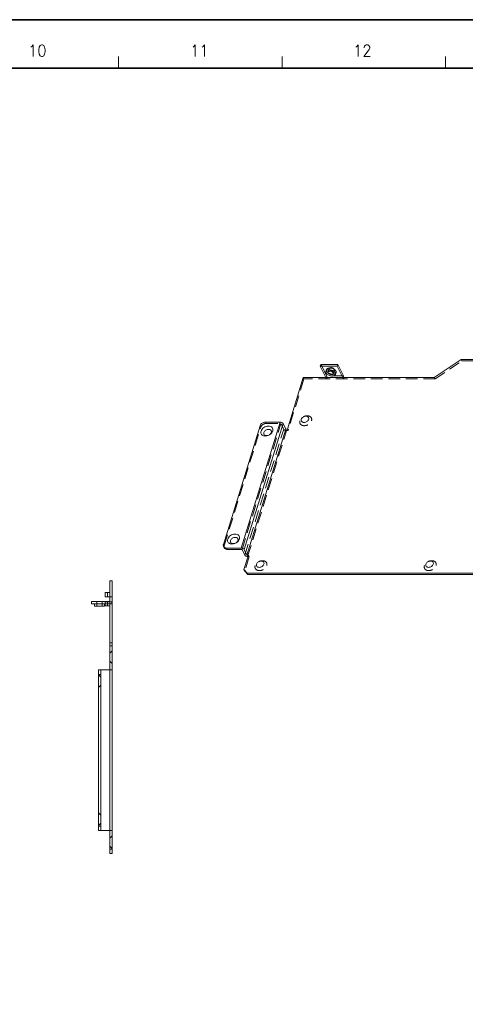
# Model space of a CAD drawing. Header units: millimetres. Extents: x 4497 to 11741, y 5958 to 12619.
# Tile 124 of 256: x 5216 to 5410, y 8010 to 8438. Entities that reach past the tile are written whole.
import ezdxf
from ezdxf.enums import TextEntityAlignment as Align

# ---------------------------------------------------------------- set-up
doc = ezdxf.new("R2010")
doc.units = ezdxf.units.MM
doc.header["$LTSCALE"] = 0.8
doc.linetypes.add('HIDDEN', pattern=[9.525, 6.35, -3.175])
doc.layers.get('0').update_dxf_attribs({"linetype": 'CONTINUOUS', "lineweight": 0})
doc.layers.add('3', color=5, linetype='HIDDEN', lineweight=0)
doc.styles.get("Standard").update_dxf_attribs({"font": 'romans.shx', "width": 0.8, "oblique": 5, "bigfont": 'whgtxt.shx'})

msp = doc.modelspace()

# ---------------------------------------------------------------- linework, layer by layer
at = {"color": 7, "linetype": 'Continuous'}
for p, q in [((5258.654, 8417.228), (5258.654, 8422.208)), ((5329.874, 8417.228), (5329.874, 8422.208)), ((5401.095, 8417.228), (5401.095, 8422.208))]:
    msp.add_line(p, q, dxfattribs=at)
at = {"color": 7, "linetype": 'Continuous', "lineweight": 35}
msp.add_line((4546.45, 8417.228), (5685.977, 8417.228), dxfattribs=at)
at = {"linetype": 'Continuous'}
for p, q in [((5346.513, 8287.52), (5346.755, 8288.303)), ((5348.953, 8282.547), (5346.513, 8287.52)), ((5346.513, 8287.52), (5353.881, 8287.52)), ((5346.755, 8288.303), (5354.123, 8288.303)), ((5353.881, 8287.52), (5354.123, 8288.303)), ((5353.881, 8287.52), (5356.321, 8282.547)), ((5354.123, 8288.303), (5356.564, 8283.33)), ((5396.157, 8282.547), (5407.789, 8290.38)), ((5407.789, 8290.38), (5435.42, 8290.38)), ((5348.921, 8285.211), (5349.163, 8285.994)), ((5353.124, 8283.912), (5353.366, 8284.695)), ((5339.098, 8282.547), (5332.15, 8260.066)), ((5396.157, 8282.547), (5339.098, 8282.547)), ((5312.115, 8208.341), (5329.059, 8263.174)), ((5313.341, 8207.719), (5330.285, 8262.552)), ((5329.059, 8263.174), (5322.612, 8263.174)), ((5331.506, 8260.066), (5330.285, 8262.552)), ((5304.309, 8209.907), (5320.286, 8261.607)), ((5331.506, 8260.066), (5314.561, 8205.233)), ((5332.15, 8260.066), (5331.506, 8260.066)), ((5304.356, 8209.026), (5304.661, 8208.405)), ((5305.667, 8208.341), (5305.972, 8207.719)), ((5312.115, 8208.341), (5305.667, 8208.341)), ((5305.972, 8207.719), (5312.42, 8207.719)), ((5312.42, 8207.719), (5313.64, 8205.233)), ((5314.561, 8205.233), (5313.341, 8207.719)), ((5315.206, 8205.233), (5313.269, 8198.966)), ((5314.561, 8205.233), (5315.206, 8205.233)), ((5314.866, 8204.611), (5315.014, 8204.611)), ((5313.269, 8198.966), (5313.574, 8198.345)), ((5313.269, 8198.966), (5314.627, 8197.4)), ((5314.932, 8196.778), (5313.574, 8198.345)), ((5254.872, 8194.055), (5254.872, 8185.055)), ((5255.872, 8194.055), (5254.872, 8194.055)), ((5255.872, 8075.355), (5255.872, 8194.055)), ((5314.627, 8197.4), (5314.932, 8196.778)), ((5314.627, 8197.4), (5618.577, 8197.4)), ((5314.932, 8196.778), (5618.882, 8196.778)), ((5252.872, 8187.155), (5252.872, 8188.955)), ((5252.872, 8188.955), (5254.872, 8188.955)), ((5246.872, 8184.055), (5246.872, 8185.055)), ((5246.872, 8185.055), (5254.872, 8185.055)), ((5252.872, 8187.155), (5254.872, 8187.155)), ((5246.872, 8184.055), (5254.872, 8184.055)), ((5248.172, 8183.055), (5248.172, 8184.055)), ((5248.172, 8183.055), (5252.572, 8183.055)), ((5252.572, 8183.055), (5252.572, 8184.055)), ((5252.872, 8183.155), (5252.872, 8184.055)), ((5252.872, 8183.155), (5254.872, 8183.155)), ((5254.872, 8075.355), (5254.872, 8184.055)), ((5255.872, 8167.155), (5254.872, 8167.155)), ((5255.872, 8165.855), (5254.872, 8165.855)), ((5249.872, 8085.355), (5249.872, 8155.355)), ((5249.872, 8155.355), (5255.872, 8155.355)), ((5250.872, 8085.355), (5250.872, 8155.355)), ((5249.872, 8153.355), (5250.872, 8153.355)), ((5250.872, 8087.355), (5249.872, 8087.355)), ((5255.872, 8085.355), (5249.872, 8085.355)), ((5255.872, 8077.355), (5254.872, 8077.355)), ((5255.872, 8075.355), (5254.872, 8075.355))]:
    msp.add_line(p, q, dxfattribs=at)
at = {"color": 7, "linetype": 'Continuous', "lineweight": 35}
msp.add_lwpolyline([(5707.723, 8438.294), (4519.723, 8438.294), (4519.723, 7598.294), (5707.723, 7598.294)], close=True, dxfattribs=at)
at = {"linetype": 'Continuous'}
for centre, radius, start, end in [((5350.579, 8284.057), 2.655, 94.03215, 94.88524), ((5305.614, 8208.874), 1.063, 206.22787, 220.93076), ((5254.872, 8184.055), 1, 0, 90)]:
    msp.add_arc(centre, radius, start, end, dxfattribs=at)
for points, knots in [([(5348.996, 8284.561), (5348.945, 8284.666), (5348.873, 8284.88), (5348.889, 8285.109), (5348.92, 8285.209)], [0, 0, 0, 0, 0.5252062, 1, 1, 1, 1]), ([(5348.92, 8285.209), (5348.962, 8285.345), (5349.15, 8285.614), (5349.616, 8285.851), (5350.21, 8285.95), (5351.118, 8285.892), (5352.011, 8285.575), (5352.715, 8285.048), (5352.968, 8284.726), (5353.049, 8284.561)], [0, 0, 0, 0, 0.088012, 0.1916997, 0.3161838, 0.4575266, 0.7521234, 0.8859494, 1, 1, 1, 1]), ([(5353.125, 8283.913), (5353.083, 8283.777), (5352.895, 8283.508), (5352.429, 8283.271), (5351.835, 8283.172), (5350.927, 8283.23), (5350.034, 8283.547), (5349.329, 8284.074), (5349.077, 8284.396), (5348.996, 8284.561)], [0, 0, 0, 0, 0.088012, 0.1916997, 0.3161838, 0.4575266, 0.7521234, 0.8859494, 1, 1, 1, 1]), ([(5349.162, 8285.994), (5349.192, 8286.09), (5349.301, 8286.282), (5349.574, 8286.498), (5349.936, 8286.643), (5350.208, 8286.689), (5350.353, 8286.702)], [0, 0, 0, 0, 0.20803, 0.4375359, 0.7008165, 1, 1, 1, 1]), ([(5349.876, 8284.915), (5349.867, 8284.887), (5349.845, 8284.768), (5349.877, 8284.644), (5349.917, 8284.561)], [0, 0, 0, 0, 0.2361351, 1, 1, 1, 1]), ([(5352.128, 8284.561), (5352.033, 8284.755), (5351.649, 8285.085), (5351.075, 8285.287), (5350.579, 8285.319), (5350.255, 8285.264), (5350.001, 8285.135), (5349.898, 8284.989), (5349.876, 8284.915)], [0, 0, 0, 0, 0.2461385, 0.5414176, 0.6830892, 0.8078299, 0.9117591, 1, 1, 1, 1]), ([(5349.917, 8284.561), (5350.012, 8284.367), (5350.396, 8284.038), (5350.97, 8283.836), (5351.466, 8283.803), (5351.79, 8283.858), (5352.044, 8283.987), (5352.147, 8284.133), (5352.169, 8284.207)], [0, 0, 0, 0, 0.2461385, 0.5414176, 0.6830892, 0.8078299, 0.9117591, 1, 1, 1, 1]), ([(5350.393, 8286.705), (5350.731, 8286.729), (5351.429, 8286.653), (5352.081, 8286.399), (5352.385, 8286.223)], [0, 0, 0, 0, 0.4910752, 1, 1, 1, 1]), ([(5352.169, 8284.207), (5352.178, 8284.235), (5352.2, 8284.354), (5352.168, 8284.479), (5352.128, 8284.561)], [0, 0, 0, 0, 0.2361351, 1, 1, 1, 1]), ([(5352.385, 8286.223), (5352.488, 8286.164), (5352.842, 8285.934), (5353.157, 8285.618), (5353.291, 8285.344)], [0, 0, 0, 0, 0.2804941, 1, 1, 1, 1]), ([(5353.049, 8284.561), (5353.1, 8284.457), (5353.172, 8284.242), (5353.156, 8284.013), (5353.125, 8283.913)], [0, 0, 0, 0, 0.5252062, 1, 1, 1, 1]), ([(5353.291, 8285.344), (5353.342, 8285.24), (5353.414, 8285.025), (5353.398, 8284.796), (5353.367, 8284.695)], [0, 0, 0, 0, 0.5255436, 1, 1, 1, 1]), ([(5356.564, 8283.33), (5356.617, 8283.221), (5356.689, 8282.96), (5356.711, 8282.693), (5356.711, 8282.547)], [0, 0, 0, 0, 0.4553268, 1, 1, 1, 1]), ([(5322.612, 8263.174), (5322.107, 8263.174), (5321.126, 8262.852), (5320.425, 8262.058), (5320.286, 8261.607)], [0, 0, 0, 0, 0.5169818, 1, 1, 1, 1]), ([(5329.059, 8263.174), (5329.314, 8263.174), (5329.782, 8263.055), (5330.189, 8262.748), (5330.285, 8262.552)], [0, 0, 0, 0, 0.5380204, 1, 1, 1, 1]), ([(5338.225, 8264.374), (5338.173, 8264.206), (5338.136, 8263.853), (5338.369, 8263.364), (5338.838, 8263.061), (5339.435, 8262.969), (5340.081, 8263.081), (5340.859, 8263.454), (5341.327, 8263.979), (5341.449, 8264.374)], [0, 0, 0, 0, 0.1115661, 0.2160473, 0.3270874, 0.4530227, 0.5924429, 0.7372487, 1, 1, 1, 1]), ([(5341.449, 8264.374), (5341.501, 8264.542), (5341.538, 8264.895), (5341.305, 8265.384), (5340.836, 8265.687), (5340.239, 8265.779), (5339.593, 8265.667), (5338.815, 8265.294), (5338.347, 8264.769), (5338.225, 8264.374)], [0, 0, 0, 0, 0.1115661, 0.2160473, 0.3270874, 0.4530227, 0.5924429, 0.7372487, 1, 1, 1, 1]), ([(5324.756, 8257.873), (5324.32, 8257.536), (5323.549, 8257.175), (5322.489, 8257.071), (5321.763, 8257.19), (5321.16, 8257.504), (5320.747, 8258), (5320.584, 8258.622), (5320.646, 8259.049), (5320.711, 8259.257)], [0, 0, 0, 0, 0.2898787, 0.4285996, 0.5561559, 0.671607, 0.7787465, 0.8855404, 1, 1, 1, 1]), ([(5320.711, 8259.257), (5320.902, 8259.877), (5321.638, 8260.703), (5322.708, 8261.216), (5323.394, 8261.382), (5324.05, 8261.437), (5324.813, 8261.321), (5325.551, 8260.844), (5325.917, 8260.076), (5325.858, 8259.52), (5325.777, 8259.257)], [0, 0, 0, 0, 0.2626404, 0.4073913, 0.4785517, 0.5471619, 0.673045, 0.7840423, 0.8884659, 1, 1, 1, 1]), ([(5325.161, 8258.635), (5325.039, 8258.241), (5324.571, 8257.715), (5323.793, 8257.343), (5323.147, 8257.23), (5322.55, 8257.322), (5322.08, 8257.626), (5321.848, 8258.114), (5321.885, 8258.468), (5321.937, 8258.635)], [0, 0, 0, 0, 0.2627513, 0.4075571, 0.5469773, 0.6729126, 0.7839527, 0.8884339, 1, 1, 1, 1]), ([(5321.937, 8258.635), (5322.059, 8259.03), (5322.527, 8259.556), (5323.304, 8259.928), (5323.95, 8260.04), (5324.547, 8259.949), (5325.017, 8259.645), (5325.25, 8259.157), (5325.212, 8258.803), (5325.161, 8258.635)], [0, 0, 0, 0, 0.2627513, 0.4075571, 0.5469773, 0.6729126, 0.7839527, 0.8884339, 1, 1, 1, 1]), ([(5325.348, 8258.457), (5325.306, 8258.403), (5325.128, 8258.19), (5324.922, 8258.001), (5324.756, 8257.873)], [0, 0, 0, 0, 0.2441528, 1, 1, 1, 1]), ([(5325.777, 8259.257), (5325.755, 8259.188), (5325.65, 8258.903), (5325.49, 8258.639), (5325.348, 8258.457)], [0, 0, 0, 0, 0.2385649, 1, 1, 1, 1]), ([(5310.232, 8210.873), (5309.796, 8210.536), (5309.025, 8210.176), (5307.965, 8210.072), (5307.239, 8210.19), (5306.636, 8210.505), (5306.223, 8211), (5306.06, 8211.623), (5306.123, 8212.05), (5306.187, 8212.257)], [0, 0, 0, 0, 0.2898787, 0.4285996, 0.5561559, 0.671607, 0.7787465, 0.8855404, 1, 1, 1, 1]), ([(5306.187, 8212.257), (5306.378, 8212.878), (5307.114, 8213.704), (5308.184, 8214.216), (5308.87, 8214.382), (5309.526, 8214.438), (5310.289, 8214.321), (5311.027, 8213.844), (5311.393, 8213.077), (5311.334, 8212.521), (5311.253, 8212.257)], [0, 0, 0, 0, 0.2626404, 0.4073913, 0.4785517, 0.5471619, 0.673045, 0.7840423, 0.8884659, 1, 1, 1, 1]), ([(5310.637, 8211.636), (5310.515, 8211.241), (5310.047, 8210.716), (5309.269, 8210.343), (5308.623, 8210.231), (5308.026, 8210.323), (5307.557, 8210.626), (5307.324, 8211.115), (5307.361, 8211.468), (5307.413, 8211.636)], [0, 0, 0, 0, 0.2627513, 0.4075571, 0.5469773, 0.6729126, 0.7839527, 0.8884339, 1, 1, 1, 1]), ([(5307.413, 8211.636), (5307.535, 8212.03), (5308.003, 8212.556), (5308.78, 8212.929), (5309.426, 8213.041), (5310.023, 8212.949), (5310.493, 8212.646), (5310.726, 8212.157), (5310.688, 8211.803), (5310.637, 8211.636)], [0, 0, 0, 0, 0.2627513, 0.4075571, 0.5469773, 0.6729126, 0.7839527, 0.8884339, 1, 1, 1, 1]), ([(5310.824, 8211.457), (5310.782, 8211.404), (5310.604, 8211.191), (5310.398, 8211.001), (5310.232, 8210.873)], [0, 0, 0, 0, 0.2441528, 1, 1, 1, 1]), ([(5311.253, 8212.257), (5311.231, 8212.188), (5311.126, 8211.903), (5310.966, 8211.639), (5310.824, 8211.457)], [0, 0, 0, 0, 0.2385649, 1, 1, 1, 1]), ([(5304.309, 8209.907), (5304.264, 8209.76), (5304.218, 8209.456), (5304.292, 8209.156), (5304.356, 8209.026)], [0, 0, 0, 0, 0.5169853, 1, 1, 1, 1]), ([(5304.356, 8209.026), (5304.418, 8208.9), (5304.602, 8208.664), (5304.859, 8208.515), (5304.999, 8208.46)], [0, 0, 0, 0, 0.4832098, 1, 1, 1, 1]), ([(5305.972, 8207.719), (5305.746, 8207.719), (5305.315, 8207.784), (5304.942, 8208.027), (5304.812, 8208.178)], [0, 0, 0, 0, 0.5314278, 1, 1, 1, 1]), ([(5304.999, 8208.46), (5305.05, 8208.44), (5305.265, 8208.368), (5305.495, 8208.341), (5305.667, 8208.341)], [0, 0, 0, 0, 0.2394293, 1, 1, 1, 1]), ([(5313.341, 8207.719), (5313.245, 8207.915), (5312.837, 8208.222), (5312.369, 8208.341), (5312.115, 8208.341)], [0, 0, 0, 0, 0.4619796, 1, 1, 1, 1]), ([(5313.64, 8205.233), (5313.709, 8205.091), (5313.978, 8204.84), (5314.305, 8204.704), (5314.49, 8204.658)], [0, 0, 0, 0, 0.4526559, 1, 1, 1, 1]), ([(5314.49, 8204.658), (5314.522, 8204.651), (5314.645, 8204.624), (5314.772, 8204.611), (5314.866, 8204.611)], [0, 0, 0, 0, 0.2573087, 1, 1, 1, 1]), ([(5321.963, 8201.316), (5322.014, 8201.484), (5322.052, 8201.837), (5321.819, 8202.326), (5321.349, 8202.629), (5320.752, 8202.721), (5320.106, 8202.609), (5319.329, 8202.236), (5318.861, 8201.711), (5318.739, 8201.316)], [0, 0, 0, 0, 0.1115661, 0.2160473, 0.3270874, 0.4530227, 0.5924429, 0.7372487, 1, 1, 1, 1]), ([(5395.693, 8201.316), (5395.745, 8201.484), (5395.783, 8201.837), (5395.55, 8202.326), (5395.08, 8202.629), (5394.483, 8202.721), (5393.837, 8202.609), (5393.06, 8202.236), (5392.592, 8201.711), (5392.47, 8201.316)], [0, 0, 0, 0, 0.1115661, 0.2160473, 0.3270874, 0.4530227, 0.5924429, 0.7372487, 1, 1, 1, 1]), ([(5318.739, 8201.316), (5318.687, 8201.149), (5318.65, 8200.795), (5318.882, 8200.306), (5319.352, 8200.003), (5319.949, 8199.911), (5320.595, 8200.023), (5321.373, 8200.396), (5321.841, 8200.922), (5321.963, 8201.316)], [0, 0, 0, 0, 0.1115661, 0.2160473, 0.3270874, 0.4530227, 0.5924429, 0.7372487, 1, 1, 1, 1]), ([(5392.47, 8201.316), (5392.418, 8201.149), (5392.381, 8200.795), (5392.613, 8200.306), (5393.083, 8200.003), (5393.68, 8199.911), (5394.326, 8200.023), (5395.104, 8200.396), (5395.572, 8200.922), (5395.693, 8201.316)], [0, 0, 0, 0, 0.1115661, 0.2160473, 0.3270874, 0.4530227, 0.5924429, 0.7372487, 1, 1, 1, 1])]:
    msp.add_open_spline(points, degree=3, knots=knots, dxfattribs=at)
at = {"layer": '3'}
for p, q in [((5349.195, 8283.33), (5346.755, 8288.303)), ((5396.462, 8281.926), (5408.094, 8289.759)), ((5408.094, 8289.759), (5407.789, 8290.38)), ((5408.094, 8289.759), (5435.725, 8289.759)), ((5356.564, 8283.33), (5349.195, 8283.33)), ((5349.876, 8284.915), (5350.36, 8286.482)), ((5352.169, 8284.207), (5352.653, 8285.773)), ((5339.403, 8281.926), (5332.455, 8259.444)), ((5339.403, 8281.926), (5339.098, 8282.547)), ((5396.462, 8281.926), (5339.403, 8281.926)), ((5349.258, 8281.926), (5348.953, 8282.547)), ((5356.627, 8281.926), (5356.321, 8282.547)), ((5396.462, 8281.926), (5396.157, 8282.547)), ((5312.42, 8207.719), (5329.364, 8262.552)), ((5322.917, 8262.552), (5322.612, 8263.174)), ((5322.917, 8262.552), (5329.364, 8262.552)), ((5329.364, 8262.552), (5330.585, 8260.066)), ((5304.614, 8209.286), (5320.591, 8260.985)), ((5313.64, 8205.233), (5330.585, 8260.066)), ((5314.866, 8204.611), (5331.811, 8259.444)), ((5320.591, 8260.985), (5320.286, 8261.607)), ((5332.455, 8259.444), (5331.811, 8259.444)), ((5332.455, 8259.444), (5332.15, 8260.066)), ((5304.309, 8209.907), (5304.614, 8209.286)), ((5315.511, 8204.611), (5313.574, 8198.345)), ((5315.014, 8204.611), (5315.511, 8204.611)), ((5315.511, 8204.611), (5315.206, 8205.233)), ((5253.872, 8187.155), (5253.872, 8188.955)), ((5249.172, 8183.055), (5249.172, 8185.055)), ((5251.572, 8185.055), (5249.172, 8185.055)), ((5251.572, 8183.055), (5251.572, 8185.055)), ((5252.872, 8184.055), (5252.872, 8184.955)), ((5252.872, 8184.955), (5255.872, 8184.955)), ((5253.872, 8183.155), (5253.872, 8184.955)), ((5254.872, 8187.155), (5255.872, 8187.155)), ((5254.872, 8184.055), (5254.872, 8185.055)), ((5254.872, 8184.055), (5255.872, 8184.055)), ((5254.872, 8162.605), (5255.872, 8163.605)), ((5254.872, 8159.105), (5255.872, 8158.105)), ((5250.872, 8152.105), (5249.872, 8153.105)), ((5250.872, 8148.605), (5249.872, 8147.605)), ((5250.872, 8092.105), (5249.872, 8093.105)), ((5250.872, 8088.605), (5249.872, 8087.605)), ((5254.872, 8082.105), (5255.872, 8083.105)), ((5254.872, 8078.605), (5255.872, 8077.605))]:
    msp.add_line(p, q, dxfattribs=at)
msp.add_arc((5354.228, 8282.545), 2.483, 353.70897, 0.05603, dxfattribs=at)
for points, knots in [([(5349.238, 8285.344), (5349.187, 8285.449), (5349.115, 8285.664), (5349.131, 8285.893), (5349.162, 8285.994)], [0, 0, 0, 0, 0.5255436, 1, 1, 1, 1]), ([(5349.195, 8283.33), (5349.241, 8283.237), (5349.308, 8283.014), (5349.362, 8282.542), (5349.331, 8282.161), (5349.258, 8281.926)], [0, 0, 0, 0, 0.2193886, 0.481515, 1, 1, 1, 1]), ([(5353.367, 8284.695), (5353.325, 8284.559), (5353.136, 8284.291), (5352.671, 8284.054), (5352.076, 8283.956), (5351.169, 8284.014), (5350.276, 8284.33), (5349.571, 8284.857), (5349.319, 8285.179), (5349.238, 8285.344)], [0, 0, 0, 0, 0.0880249, 0.1917319, 0.3162249, 0.4575704, 0.7521703, 0.8859352, 1, 1, 1, 1]), ([(5350.401, 8286.128), (5350.387, 8286.157), (5350.341, 8286.268), (5350.334, 8286.398), (5350.36, 8286.481)], [0, 0, 0, 0, 0.2732026, 1, 1, 1, 1]), ([(5350.36, 8286.481), (5350.383, 8286.555), (5350.485, 8286.702), (5350.739, 8286.831), (5351.063, 8286.885), (5351.559, 8286.853), (5352.133, 8286.651), (5352.517, 8286.322), (5352.612, 8286.128)], [0, 0, 0, 0, 0.0882193, 0.1921512, 0.3169285, 0.4586041, 0.7538947, 1, 1, 1, 1]), ([(5352.653, 8285.774), (5352.631, 8285.7), (5352.528, 8285.554), (5352.274, 8285.424), (5351.95, 8285.37), (5351.454, 8285.402), (5350.88, 8285.604), (5350.497, 8285.934), (5350.401, 8286.128)], [0, 0, 0, 0, 0.0882193, 0.1921512, 0.3169285, 0.4586041, 0.7538947, 1, 1, 1, 1]), ([(5352.612, 8286.128), (5352.626, 8286.098), (5352.672, 8285.987), (5352.679, 8285.858), (5352.653, 8285.774)], [0, 0, 0, 0, 0.2732026, 1, 1, 1, 1]), ([(5356.696, 8282.273), (5356.692, 8282.242), (5356.677, 8282.124), (5356.652, 8282.008), (5356.627, 8281.926)], [0, 0, 0, 0, 0.2650551, 1, 1, 1, 1]), ([(5320.591, 8260.985), (5320.73, 8261.436), (5321.431, 8262.23), (5322.412, 8262.552), (5322.917, 8262.552)], [0, 0, 0, 0, 0.4830182, 1, 1, 1, 1]), ([(5337.609, 8263.752), (5337.528, 8263.489), (5337.469, 8262.933), (5337.835, 8262.166), (5338.572, 8261.689), (5339.336, 8261.572), (5339.991, 8261.627), (5340.678, 8261.794), (5341.748, 8262.306), (5342.483, 8263.132), (5342.675, 8263.752)], [0, 0, 0, 0, 0.111534, 0.215958, 0.3269552, 0.4528383, 0.5214484, 0.5926089, 0.7373601, 1, 1, 1, 1]), ([(5342.675, 8263.752), (5342.756, 8264.016), (5342.815, 8264.572), (5342.449, 8265.339), (5341.712, 8265.816), (5340.948, 8265.933), (5340.293, 8265.877), (5339.606, 8265.711), (5338.536, 8265.199), (5337.801, 8264.372), (5337.609, 8263.752)], [0, 0, 0, 0, 0.111534, 0.215958, 0.3269552, 0.4528383, 0.5214484, 0.5926089, 0.7373601, 1, 1, 1, 1]), ([(5331.811, 8259.444), (5331.556, 8259.444), (5331.088, 8259.562), (5330.681, 8259.87), (5330.585, 8260.066)], [0, 0, 0, 0, 0.5380204, 1, 1, 1, 1]), ([(5304.661, 8208.405), (5304.597, 8208.535), (5304.523, 8208.835), (5304.569, 8209.138), (5304.614, 8209.286)], [0, 0, 0, 0, 0.4830147, 1, 1, 1, 1]), ([(5323.189, 8200.695), (5323.27, 8200.958), (5323.329, 8201.514), (5322.963, 8202.281), (5322.225, 8202.758), (5321.462, 8202.875), (5320.806, 8202.819), (5320.12, 8202.653), (5319.05, 8202.141), (5318.314, 8201.315), (5318.123, 8200.695)], [0, 0, 0, 0, 0.111534, 0.215958, 0.3269552, 0.4528383, 0.5214484, 0.5926089, 0.7373601, 1, 1, 1, 1]), ([(5396.92, 8200.695), (5397.001, 8200.958), (5397.06, 8201.514), (5396.694, 8202.281), (5395.956, 8202.758), (5395.193, 8202.875), (5394.537, 8202.819), (5393.851, 8202.653), (5392.781, 8202.141), (5392.045, 8201.315), (5391.854, 8200.695)], [0, 0, 0, 0, 0.111534, 0.215958, 0.3269552, 0.4528383, 0.5214484, 0.5926089, 0.7373601, 1, 1, 1, 1]), ([(5318.123, 8200.695), (5318.041, 8200.431), (5317.983, 8199.875), (5318.349, 8199.108), (5319.086, 8198.631), (5319.849, 8198.514), (5320.505, 8198.57), (5321.192, 8198.736), (5322.262, 8199.248), (5322.997, 8200.075), (5323.189, 8200.695)], [0, 0, 0, 0, 0.111534, 0.215958, 0.3269552, 0.4528383, 0.5214484, 0.5926089, 0.7373601, 1, 1, 1, 1]), ([(5391.854, 8200.695), (5391.772, 8200.431), (5391.714, 8199.875), (5392.08, 8199.108), (5392.817, 8198.631), (5393.58, 8198.514), (5394.236, 8198.57), (5394.923, 8198.736), (5395.993, 8199.248), (5396.728, 8200.075), (5396.92, 8200.695)], [0, 0, 0, 0, 0.111534, 0.215958, 0.3269552, 0.4528383, 0.5214484, 0.5926089, 0.7373601, 1, 1, 1, 1])]:
    msp.add_open_spline(points, degree=3, knots=knots, dxfattribs=at)

# ---------------------------------------------------------------- texts
at = {"color": 7, "linetype": 'Continuous', "width": 0.933333}
for s, p in [('10', (5223.264, 8424.796)), ('11', (5293.865, 8424.796)), ('12', (5364.83, 8424.796))]:
    msp.add_text(s, height=4.9805, dxfattribs=at).set_placement(p, align=Align.MIDDLE_CENTER)

doc.saveas('drawing.dxf')
